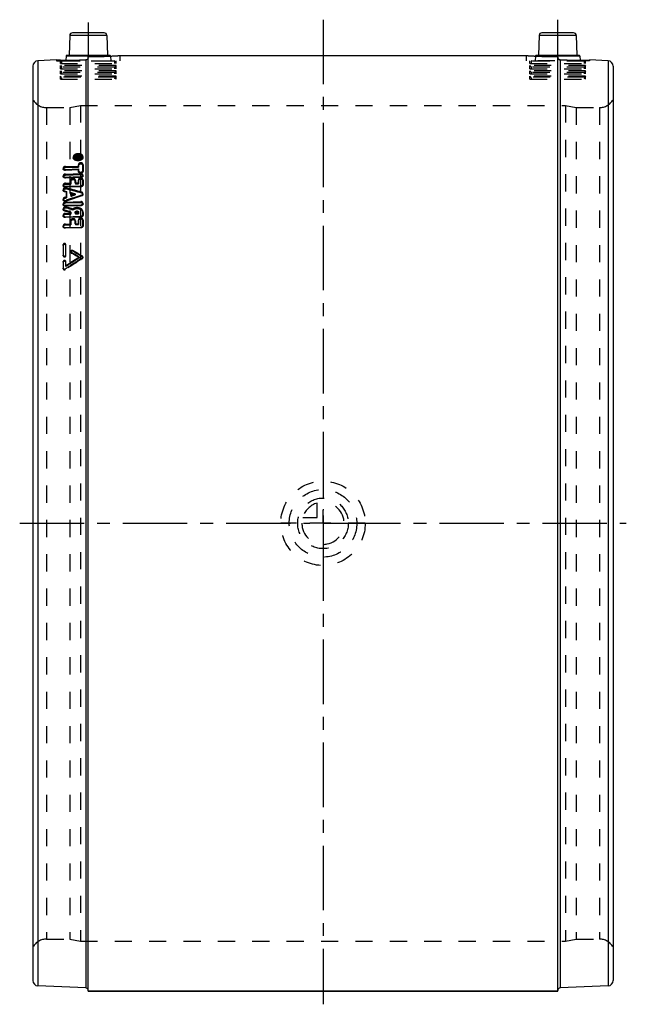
# Model space of a CAD drawing. Header units: millimetres. Extents: x 385 to 615, y 313 to 687.
import ezdxf

# ---------------------------------------------------------------- set-up
doc = ezdxf.new("R2010")
doc.units = ezdxf.units.MM
doc.header["$LTSCALE"] = 65.185185
doc.linetypes.add('CENTER', pattern=[0.6, 0.375, -0.075, 0.075, -0.075])
doc.linetypes.add('HIDDEN', pattern=[0.2, 0.1, -0.1])
for name, color, linetype in [('BOHRUNG', 7, 'CONTINUOUS'), ('KOERPER', 7, 'CONTINUOUS'), ('KONST.EL_MIT_GEO', 7, 'CONTINUOUS'), ('KURVEN', 7, 'CONTINUOUS'), ('L1', 7, 'CONTINUOUS')]:
    doc.layers.add(name, color=color, linetype=linetype)

msp = doc.modelspace()

# ---------------------------------------------------------------- linework, layer by layer
at = {"layer": 'BOHRUNG', "color": 8, "linetype": 'HIDDEN'}
for p, q in [((395.2, 653.45), (404, 653.45)), ((596, 653.45), (604.8, 653.45)), ((395.2, 337.95), (404, 337.95)), ((596, 337.95), (604.8, 337.95))]:
    msp.add_line(p, q, dxfattribs=at)
at = {"layer": 'KOERPER', "color": 7, "linetype": 'Continuous'}
msp.add_line((589, 318.2), (411, 318.2), dxfattribs=at)
at = {"layer": 'KONST.EL_MIT_GEO', "color": 2, "linetype": 'CENTER'}
for p, q in [((411, 685.69), (411, 672.79)), ((589, 672.79), (589, 686.7))]:
    msp.add_line(p, q, dxfattribs=at)
at = {"layer": 'KONST.EL_MIT_GEO', "color": 7, "linetype": 'Continuous'}
for p, q in [((403.97, 680.83), (403.71, 673.39)), ((418.03, 680.83), (403.97, 680.83)), ((417.03, 681.8), (404.97, 681.8)), ((418.03, 680.83), (418.29, 673.39)), ((581.97, 680.83), (581.71, 673.39)), ((596.03, 680.83), (581.97, 680.83)), ((595.03, 681.8), (582.97, 681.8)), ((596.03, 680.83), (596.29, 673.39)), ((402.56, 673.01), (402.51, 671.46)), ((418.08, 673.01), (402.56, 673.01)), ((419.24, 673.2), (402.76, 673.2)), ((403.71, 673.39), (418.29, 673.39)), ((411, 318.2), (411, 672.79)), ((423, 673.2), (577, 673.2)), ((597.24, 673.2), (580.76, 673.2)), ((597.44, 673.01), (581.21, 673.01)), ((581.71, 673.39), (596.29, 673.39)), ((589, 318.2), (589, 672.79)), ((597.44, 673.01), (597.49, 671.46)), ((390, 669.2), (390, 322.2)), ((399, 671.51), (391.91, 671.2)), ((391.91, 671.2), (391.91, 320.2)), ((400.45, 671.48), (399, 671.51)), ((410.04, 671.58), (410.04, 319.41)), ((589.96, 671.58), (589.96, 319.41)), ((608.09, 671.2), (601, 671.51)), ((608.09, 671.2), (608.09, 320.2)), ((610, 669.2), (610, 322.2)), ((410.04, 319.41), (391.91, 320.2)), ((411, 318.2), (589, 318.2)), ((608.09, 320.2), (589.96, 319.41))]:
    msp.add_line(p, q, dxfattribs=at)
at = {"layer": 'KONST.EL_MIT_GEO', "color": 8, "linetype": 'HIDDEN'}
for p, q in [((418.08, 673.01), (419.44, 673.01)), ((419.44, 673.01), (419.5, 671.2)), ((422.71, 673.18), (423, 673.2)), ((423, 673.2), (423, 671.2)), ((577, 673.2), (577, 671.2)), ((577, 673.2), (577.32, 673.18)), ((580.56, 673.01), (580.5, 671.2)), ((581.21, 673.01), (580.56, 673.01)), ((580.56, 673), (580.84, 672.98)), ((399, 671.51), (399, 671.2)), ((399, 671.51), (399.22, 671.5)), ((399, 671.2), (423, 671.2)), ((400.43, 670.2), (400.43, 671.2)), ((400.43, 670.2), (421.57, 670.2)), ((400.43, 668.2), (400.43, 669.38)), ((400.43, 669.38), (401, 668.8)), ((421.57, 669.38), (400.43, 669.38)), ((401, 670.2), (401, 671)), ((421, 671), (401, 671)), ((401, 668.2), (401, 668.8)), ((421, 668.8), (401, 668.8)), ((402.18, 671.46), (402.5, 671.46)), ((402.51, 671.46), (402.5, 671.2)), ((421, 671), (421, 670.2)), ((421.57, 669.38), (421, 668.8)), ((421, 668.8), (421, 668.2)), ((421.57, 670.2), (421.57, 671.2)), ((421.57, 668.2), (421.57, 669.38)), ((601, 671.2), (577, 671.2)), ((578.42, 670.2), (578.42, 671.2)), ((578.42, 668.2), (578.42, 669.38)), ((599.58, 669.38), (578.42, 669.38)), ((579, 668.8), (578.42, 669.38)), ((578.43, 670.2), (599.57, 670.2)), ((579, 670.2), (579, 671)), ((599, 671), (579, 671)), ((579, 668.2), (579, 668.8)), ((599, 668.8), (579, 668.8)), ((597.49, 671.46), (597.5, 671.2)), ((597.5, 671.46), (597.82, 671.46)), ((599, 671), (599, 670.2)), ((599.58, 669.38), (599, 668.8)), ((599, 668.8), (599, 668.2)), ((599.58, 670.2), (599.58, 671.2)), ((599.58, 668.2), (599.58, 669.38)), ((600.54, 671.5), (601, 671.51)), ((601, 671.51), (601, 671.2)), ((400.43, 668.2), (421.57, 668.2)), ((400.43, 666.2), (400.43, 667.38)), ((400.43, 667.38), (401, 666.8)), ((421.57, 667.38), (400.43, 667.38)), ((400.43, 666.2), (421.57, 666.2)), ((400.43, 664.2), (400.43, 665.38)), ((400.78, 665.02), (400.43, 665.38)), ((421.57, 665.38), (400.43, 665.38)), ((400.78, 665.02), (401, 664.2)), ((421.22, 665.02), (400.78, 665.02)), ((401, 666.2), (401, 666.8)), ((421, 666.8), (401, 666.8)), ((421.57, 667.38), (421, 666.8)), ((421, 666.8), (421, 666.2)), ((421.22, 665.02), (421, 664.2)), ((421.57, 665.38), (421.22, 665.02)), ((421.57, 666.2), (421.57, 667.38)), ((421.57, 664.2), (421.57, 665.38)), ((578.42, 666.2), (578.42, 667.38)), ((599.58, 667.38), (578.42, 667.38)), ((579, 666.8), (578.42, 667.38)), ((578.42, 664.2), (578.42, 665.38)), ((599.58, 665.38), (578.42, 665.38)), ((578.78, 665.02), (578.42, 665.38)), ((578.43, 668.2), (599.57, 668.2)), ((578.43, 666.2), (599.57, 666.2)), ((578.78, 665.02), (579, 664.2)), ((599.22, 665.02), (578.78, 665.02)), ((579, 666.2), (579, 666.8)), ((599, 666.8), (579, 666.8)), ((599.58, 667.38), (599, 666.8)), ((599, 666.8), (599, 666.2)), ((599.22, 665.02), (599, 664.2)), ((599.58, 665.38), (599.22, 665.02)), ((599.58, 666.2), (599.58, 667.38)), ((599.58, 664.2), (599.58, 665.38)), ((400.43, 664.2), (421.57, 664.2)), ((578.43, 664.2), (599.57, 664.2)), ((404, 653.45), (408, 654.25)), ((408, 654.25), (408, 337.15)), ((408, 654.25), (592, 654.25)), ((592, 654.25), (592, 337.15)), ((592, 654.25), (596, 653.45)), ((395.2, 653.45), (395.2, 337.95)), ((395.2, 653.45), (404, 653.45)), ((404, 653.45), (404, 337.95)), ((596, 653.45), (596, 337.95)), ((596, 653.45), (604.8, 653.45)), ((604.8, 653.45), (604.8, 337.95)), ((405.31, 634.7), (405.33, 634.31)), ((405.73, 634.73), (405.75, 634.33)), ((406.15, 635.02), (406.18, 634.45)), ((406.15, 635.02), (406.15, 634.85)), ((407.04, 634.93), (406.15, 635.02)), ((406.15, 634.85), (406.29, 634.83)), ((406.15, 634.68), (406.98, 634.71)), ((406.15, 634.68), (406.18, 634.12)), ((406.15, 634.68), (406.15, 634.51)), ((406.15, 634.51), (408.13, 634.58)), ((406.18, 634.45), (406.18, 634.63)), ((406.18, 634.63), (407.07, 634.54)), ((407, 634.37), (406.18, 634.45)), ((406.18, 634.29), (407, 634.32)), ((406.18, 634.12), (406.18, 634.29)), ((408.16, 634.18), (406.18, 634.12)), ((406.29, 634.83), (406.84, 634.78)), ((406.84, 634.78), (406.98, 634.76)), ((406.98, 634.76), (407, 634.32)), ((406.98, 634.76), (406.98, 634.71)), ((407, 634.32), (407, 634.37)), ((407.04, 634.93), (407.07, 634.54)), ((407.26, 634.81), (407.29, 634.33)), ((407.26, 634.72), (407.26, 634.81)), ((407.26, 634.72), (407.85, 634.74)), ((407.29, 634.41), (407.29, 634.33)), ((407.29, 634.33), (407.87, 634.35)), ((407.29, 631.91), (407.31, 631.53)), ((407.29, 631.91), (407.29, 631.26)), ((407.31, 630.87), (407.31, 631.53)), ((407.41, 635.07), (407.71, 635.08)), ((407.41, 635.07), (407.43, 634.5)), ((407.41, 634.9), (407.71, 634.91)), ((407.43, 634.68), (407.73, 634.69)), ((407.73, 634.52), (407.43, 634.5)), ((407.71, 635.08), (407.73, 634.52)), ((407.85, 634.83), (407.87, 634.35)), ((407.85, 634.83), (407.85, 634.74)), ((407.87, 634.35), (407.87, 634.43)), ((408.13, 634.84), (408.16, 634.18)), ((408.13, 634.58), (408.13, 634.84)), ((408.16, 634.44), (408.16, 634.18)), ((408.58, 634.49), (408.56, 634.88)), ((409, 634.51), (408.98, 634.9)), ((408.98, 631.97), (409, 631.58)), ((408.98, 629.55), (408.98, 631.97)), ((409, 631.58), (409, 629.17)), ((401.49, 630.5), (401.51, 630.12)), ((402.34, 631.09), (407.29, 631.26)), ((402.34, 631.09), (402.36, 630.71)), ((402.34, 630), (407.29, 630.17)), ((402.34, 630), (402.36, 629.62)), ((402.34, 628.22), (408.13, 628.41)), ((402.34, 628.22), (402.36, 627.85)), ((402.36, 630.71), (407.31, 630.87)), ((407.31, 629.79), (402.36, 629.62)), ((402.36, 627.85), (408.16, 628.04)), ((407.29, 631.26), (407.31, 630.87)), ((407.29, 630.17), (407.31, 629.79)), ((407.29, 630.17), (407.29, 629.5)), ((407.29, 629.5), (407.31, 629.12)), ((407.31, 629.12), (407.31, 629.79)), ((408.13, 628.41), (408.16, 628.04)), ((408.98, 629.55), (409, 629.17)), ((409, 627.53), (408.98, 627.9)), ((401.49, 627.62), (401.51, 627.24)), ((401.49, 624.11), (401.51, 623.74)), ((402.34, 627.1), (408.13, 627.29)), ((402.34, 627.1), (402.36, 626.73)), ((402.34, 624.74), (404.39, 624.8)), ((402.34, 624.74), (402.36, 624.37)), ((408.16, 626.92), (402.36, 626.73)), ((402.36, 624.37), (404.41, 624.43)), ((404.39, 625.95), (404.41, 625.58)), ((404.39, 625.95), (404.39, 624.8)), ((404.39, 624.8), (404.41, 624.43)), ((404.41, 624.43), (404.41, 625.58)), ((406.08, 626), (406.11, 625.63)), ((406.08, 624.86), (406.08, 626)), ((406.08, 624.86), (407.29, 624.89)), ((406.08, 624.86), (406.11, 624.49)), ((406.11, 625.63), (406.11, 624.49)), ((406.11, 624.49), (407.31, 624.53)), ((407.29, 626.13), (407.31, 625.76)), ((407.29, 626.13), (407.29, 624.89)), ((407.29, 624.89), (407.31, 624.53)), ((407.31, 624.53), (407.31, 625.76)), ((408.13, 627.29), (408.16, 626.92)), ((408.98, 626.18), (409, 625.82)), ((408.98, 624.37), (408.98, 626.18)), ((408.98, 624.37), (409, 624)), ((409, 625.82), (409, 624)), ((401.49, 622.35), (401.51, 622)), ((402, 621.86), (402.02, 621.5)), ((402, 621.86), (402.69, 621.67)), ((402.71, 621.31), (402.02, 621.5)), ((402.34, 623.58), (408.13, 623.76)), ((402.34, 623.58), (402.36, 623.21)), ((408.16, 623.4), (402.36, 623.21)), ((402.68, 622.95), (402.7, 622.59)), ((402.69, 621.67), (402.69, 619.6)), ((402.69, 621.67), (402.71, 621.31)), ((402.71, 619.25), (402.71, 621.31)), ((404.39, 621.2), (404.41, 620.84)), ((404.39, 620.18), (404.39, 621.2)), ((404.39, 620.18), (404.41, 619.83)), ((404.41, 620.84), (404.41, 619.83)), ((406.03, 620.74), (406.05, 620.39)), ((408.13, 623.76), (408.16, 623.4)), ((408.48, 621.36), (408.5, 621.01)), ((408.48, 620.27), (408.5, 619.92)), ((409, 620.5), (408.98, 620.86)), ((401.49, 618.77), (401.51, 618.42)), ((401.49, 616.94), (401.51, 616.59)), ((402.69, 619.6), (402, 619.36)), ((402, 619.36), (402.02, 619.01)), ((402.02, 619.01), (402.71, 619.25)), ((402.34, 617.6), (408.13, 617.78)), ((402.34, 617.6), (402.36, 617.26)), ((402.34, 616.38), (408.13, 616.55)), ((402.36, 617.26), (408.16, 617.43)), ((402.68, 618.27), (402.7, 617.93)), ((402.69, 619.6), (402.71, 619.25)), ((408.13, 617.78), (408.16, 617.43)), ((408.13, 616.55), (408.16, 616.21)), ((409, 616.87), (408.98, 617.22)), ((401.49, 615.08), (401.51, 614.74)), ((401.98, 614.56), (402, 614.22)), ((402.34, 616.38), (402.36, 616.03)), ((402.34, 613.31), (404.39, 613.37)), ((402.34, 613.31), (402.36, 612.98)), ((408.16, 616.21), (402.36, 616.03)), ((402.36, 612.98), (404.41, 613.04)), ((402.7, 615.71), (402.72, 615.37)), ((404.39, 613.8), (404.41, 613.47)), ((404.39, 613.8), (404.39, 613.37)), ((404.39, 613.37), (404.41, 613.04)), ((404.41, 613.04), (404.41, 613.47)), ((405.09, 614.96), (405.11, 614.62)), ((406.08, 613.77), (406.11, 613.44)), ((406.08, 613.42), (406.08, 613.77)), ((406.08, 613.42), (407.29, 613.46)), ((406.08, 613.42), (406.11, 613.09)), ((406.11, 613.44), (406.11, 613.09)), ((406.11, 613.09), (407.31, 613.12)), ((407.29, 613.81), (407.31, 613.47)), ((407.29, 613.81), (407.29, 613.46)), ((407.29, 613.46), (407.31, 613.12)), ((407.31, 613.12), (407.31, 613.47)), ((408.98, 613.94), (409, 613.52)), ((408.98, 613.86), (408.98, 613.94)), ((408.98, 612.87), (408.98, 613.86)), ((408.98, 612.87), (409, 612.54)), ((409, 613.6), (409, 613.52)), ((409, 613.52), (409, 612.54)), ((401.49, 612.63), (401.51, 612.3)), ((402.34, 612.05), (408.13, 612.21)), ((402.34, 612.05), (402.36, 611.72)), ((402.34, 609.27), (404.39, 609.33)), ((402.34, 609.27), (402.36, 608.95)), ((408.16, 611.88), (402.36, 611.72)), ((402.36, 608.95), (404.41, 609)), ((404.39, 610.62), (404.41, 610.29)), ((404.39, 610.62), (404.39, 609.33)), ((404.39, 609.33), (404.41, 609)), ((404.41, 609), (404.41, 610.29)), ((406.08, 610.66), (406.11, 610.34)), ((406.08, 609.37), (406.08, 610.66)), ((406.08, 609.37), (407.29, 609.41)), ((406.08, 609.37), (406.11, 609.05)), ((406.11, 610.34), (406.11, 609.05)), ((406.11, 609.05), (407.31, 609.08)), ((407.29, 610.91), (407.31, 610.59)), ((407.29, 610.91), (407.29, 609.41)), ((407.29, 609.41), (407.31, 609.08)), ((407.31, 609.08), (407.31, 610.59)), ((408.13, 612.21), (408.16, 611.88)), ((408.98, 610.96), (409, 610.63)), ((408.98, 608.81), (408.98, 610.96)), ((409, 610.63), (409, 608.48)), ((401.49, 608.56), (401.51, 608.24)), ((402.34, 607.97), (408.13, 608.13)), ((402.34, 607.97), (402.36, 607.65)), ((408.16, 607.81), (402.36, 607.65)), ((408.13, 608.13), (408.16, 607.81)), ((408.98, 608.81), (409, 608.48)), ((401.49, 601.45), (401.49, 597.47)), ((401.51, 601.16), (401.49, 601.45)), ((401.51, 601.16), (401.51, 597.18)), ((402.48, 597.49), (402.48, 601.48)), ((402.5, 601.18), (402.48, 601.48)), ((402.5, 597.2), (402.5, 601.18)), ((404.37, 598.85), (404.39, 598.55)), ((404.59, 598.26), (404.56, 598.55)), ((405.18, 598.92), (405.16, 599.21)), ((401.51, 597.18), (401.49, 597.47)), ((401.49, 595.03), (401.49, 592.57)), ((401.51, 594.75), (401.49, 595.03)), ((401.51, 594.75), (401.51, 592.3)), ((402.5, 597.2), (402.48, 597.49)), ((402.48, 593.42), (402.48, 595.06)), ((402.5, 594.78), (402.48, 595.06)), ((402.5, 593.14), (402.5, 594.78)), ((407.69, 596.46), (407.67, 596.74)), ((408.06, 595.98), (408.13, 596.02)), ((408.13, 596.02), (408.78, 596.44)), ((408.8, 596.81), (408.78, 597.1)), ((408.8, 596.16), (408.78, 596.44)), ((409, 596.51), (408.98, 596.8)), ((401.51, 592.3), (401.49, 592.57)), ((402.28, 592.26), (403, 592.73)), ((402.3, 591.99), (402.28, 592.26)), ((402.5, 593.14), (402.48, 593.42)), ((395.2, 337.95), (404, 337.95)), ((404, 337.95), (408, 337.15)), ((408, 337.15), (592, 337.15)), ((592, 337.15), (596, 337.95)), ((596, 337.95), (604.8, 337.95))]:
    msp.add_line(p, q, dxfattribs=at)
at = {"layer": 'KONST.EL_MIT_GEO', "color": 7, "linetype": 'Continuous'}
for centre, radius, start, end in [((404.97, 680.8), 1, 90, 178), ((417.03, 680.8), 1, 2, 90), ((582.97, 680.8), 1, 90, 178), ((595.03, 680.8), 1, 2, 90), ((402.76, 673), 0.2, 90, 148.6667), ((403.51, 673.4), 0.2, 270, 358), ((411, 850.15), 177.36, 270.001, 271.9454), ((410.95, 851.59), 178.8, 271.946, 272.1885), ((410.98, 850.75), 177.95, 272.1882, 272.4192), ((418.49, 673.4), 0.2, 182, 270), ((411, 850.18), 177.39, 272.4196, 272.6397), ((410.93, 851.69), 178.9, 272.6401, 273.8682), ((419.24, 673), 0.2, 2, 90), ((589.07, 851.66), 178.87, 266.1316, 267.1212), ((589.03, 850.99), 178.2, 267.1214, 267.4162), ((580.76, 673), 0.2, 90, 148.6667), ((589.04, 851.21), 178.42, 267.4162, 267.5705), ((589.01, 850.5), 177.71, 267.5705, 267.7309), ((581.51, 673.4), 0.2, 270, 358), ((589.02, 850.57), 177.78, 267.7311, 267.897), ((589.03, 850.98), 178.19, 267.8969, 268.0677), ((589, 850.04), 177.25, 268.0671, 269.9997), ((596.49, 673.4), 0.2, 182, 270), ((597.24, 673), 0.2, 2, 90), ((392, 669.2), 2, 92.5, 180), ((403.31, 846.64), 175.18, 269.065, 269.4209), ((403.31, 846.07), 174.62, 269.4212, 269.6323), ((403.31, 847.26), 175.8, 269.6331, 272.1945), ((596.68, 846.95), 175.5, 267.8034, 270.1386), ((596.68, 847.39), 175.93, 270.1376, 270.3672), ((596.69, 846.07), 174.61, 270.3673, 270.5784), ((596.74, 843.9), 172.45, 270.5713, 271.4168), ((608, 669.2), 2, 0, 87.5), ((392, 322.2), 2, 180, 267.5), ((608, 322.2), 2, 272.5, 360), ((410, 318.41), 1, 19.4444, 87.5), ((590, 318.41), 1, 92.5, 180)]:
    msp.add_arc(centre, radius, start, end, dxfattribs=at)
at = {"layer": 'KONST.EL_MIT_GEO', "color": 8, "linetype": 'HIDDEN'}
for centre, radius, start, end in [((402.76, 673), 0.2, 148.6667, 178), ((410, 672.58), 1, 345.3706, 359.9772), ((411, 850.33), 177.54, 270.0011, 270.7537), ((411, 850.09), 177.3, 270.7543, 271.9425), ((411, 850.32), 177.53, 272.4167, 272.7276), ((410.94, 851.56), 178.77, 272.7272, 272.8433), ((410.95, 851.4), 178.61, 272.8429, 273.7769), ((589.04, 851.2), 178.4, 266.2334, 267.2739), ((580.76, 673), 0.2, 148.6667, 178), ((589, 850.18), 177.38, 267.3629, 267.5834), ((589.02, 850.74), 177.95, 267.5839, 267.8152), ((589.05, 851.6), 178.8, 267.8149, 268.0575), ((589, 850.09), 177.29, 268.0578, 269.7402), ((589, 848.79), 175.99, 269.7382, 269.9994), ((590.01, 672.58), 1.01, 180.068, 194.6217), ((403.32, 847.43), 175.98, 268.6648, 269.4195), ((401.2, 671), 0.2, 90, 180), ((403.31, 846.09), 174.64, 269.4205, 269.6314), ((403.32, 847.74), 176.29, 269.7352, 269.8602), ((403.32, 846.74), 175.29, 269.8591, 271.5843), ((403.29, 847.87), 176.41, 271.5821, 272.1929), ((410.01, 672.57), 0.986, 272.2187, 279.7181), ((420.8, 671), 0.2, 0, 90), ((579.2, 671), 0.2, 90, 180), ((589.99, 672.57), 0.986, 260.2786, 267.7813), ((596.7, 847.78), 176.33, 267.807, 268.3853), ((596.68, 846.72), 175.26, 268.3824, 270.2667), ((596.69, 846.09), 174.63, 270.3691, 270.5804), ((596.69, 846.63), 175.18, 270.5807, 270.937), ((598.8, 671), 0.2, 0, 90), ((596.74, 844.12), 172.66, 270.9334, 271.2626), ((395.2, 659.45), 6, 210, 270), ((604.8, 659.45), 6, 270, 330), ((407.05, 636.54), 2.88, 271.9608, 285.9572), ((407.35, 635.74), 2.02, 296.4306, 298.9966), ((407.68, 635.25), 1.42, 309.3775, 315.1166), ((408.32, 634.86), 0.661, 357.9592, 3.2439), ((91.47, -521.2), 1185.73, 74.49331, 74.78377), ((1030.34, -1196.99), 1920.71, 108.89108, 109.07394), ((91.59, -524.75), 1188.78, 74.53914, 74.8288), ((1031.43, -1205.09), 1928.4, 108.84638, 109.02845), ((57.15, -484.1), 1151.5, 72.44926, 72.5749), ((57.38, -487.21), 1154.09, 72.50052, 72.62584), ((64, -473.75), 1140.9, 72.60438, 72.73036), ((64.21, -476.88), 1143.5, 72.6552, 72.78086), ((39.52, -30.27), 727.1, 59.58074, 59.86381), ((40.16, -31.4), 727.51, 59.65669, 59.93939), ((43.19, -26.5), 722.86, 59.61868, 59.95109), ((43.83, -27.63), 723.28, 59.69455, 60.02651), ((1024.53, -371.12), 1146.63, 122.47917, 122.86502), ((1015.35, -356.84), 1130.76, 122.50789, 122.82011), ((1015.15, -359.46), 1132.61, 122.43504, 122.74649), ((1024.77, -368.51), 1144.8, 122.59541, 122.89624), ((395.2, 331.95), 6, 90, 150), ((604.8, 331.95), 6, 30, 90), ((410, 318.41), 1, 0, 19.4444)]:
    msp.add_arc(centre, radius, start, end, dxfattribs=at)
at = {"layer": 'KONST.EL_MIT_GEO', "color": 7, "linetype": 'Continuous'}
msp.add_open_spline([(589.96, 671.58), (589.71, 671.59), (589.2, 671.82), (589, 672.33), (589, 672.58)], degree=3, knots=[0, 0, 0, 0, 0.499599, 1, 1, 1, 1], dxfattribs=at)
for points in [[(410.52, 671.73), (410.38, 671.64), (410.21, 671.59), (410.04, 671.58)], [(410.97, 672.33), (410.9, 672.09), (410.73, 671.86), (410.52, 671.73)]]:
    msp.add_open_spline(points, degree=3, dxfattribs=at)
at = {"layer": 'KONST.EL_MIT_GEO', "color": 8, "linetype": 'HIDDEN'}
for points in [[(410.52, 671.73), (410.55, 671.74), (410.57, 671.76), (410.59, 671.78)], [(410.97, 672.33), (410.98, 672.37), (410.99, 672.41), (410.99, 672.45)], [(589.03, 672.33), (589.1, 672.09), (589.27, 671.86), (589.48, 671.73)], [(589.48, 671.73), (589.58, 671.66), (589.71, 671.62), (589.83, 671.6)], [(405.84, 635.09), (405.87, 635.13), (405.9, 635.17), (405.93, 635.21)], [(405.93, 635.21), (405.97, 635.25), (406.01, 635.28), (406.06, 635.32)], [(406.06, 635.32), (406.1, 635.35), (406.15, 635.38), (406.2, 635.41)], [(408.26, 635.37), (408.3, 635.34), (408.34, 635.31), (408.38, 635.27)], [(408.38, 635.27), (408.41, 635.23), (408.44, 635.19), (408.47, 635.15)], [(408.47, 635.15), (408.52, 635.07), (408.55, 634.97), (408.56, 634.88)], [(405.54, 634.2), (405.63, 634.1), (405.74, 634.01), (405.86, 633.95)], [(405.73, 634.73), (405.73, 634.85), (405.77, 634.98), (405.84, 635.09)], [(405.86, 633.95), (405.98, 633.88), (406.1, 633.83), (406.22, 633.79)], [(407.71, 634.91), (407.74, 634.91), (407.78, 634.9), (407.81, 634.88)], [(407.81, 634.88), (407.83, 634.87), (407.85, 634.85), (407.85, 634.83)], [(407.84, 633.78), (407.98, 633.82), (408.12, 633.87), (408.25, 633.93)], [(408.33, 633.98), (408.42, 634.03), (408.5, 634.08), (408.58, 634.15)], [(407.29, 629.5), (407.29, 629.4), (407.33, 629.3), (407.4, 629.23)], [(404.39, 621.2), (404.93, 621.05), (405.48, 620.89), (406.03, 620.74)], [(406.03, 620.74), (405.48, 620.55), (404.93, 620.37), (404.39, 620.18)], [(406.05, 620.39), (405.5, 620.54), (404.96, 620.69), (404.41, 620.84)], [(404.41, 619.83), (404.96, 620.01), (405.5, 620.2), (406.05, 620.39)], [(406.08, 613.77), (406.08, 613.82), (406.1, 613.88), (406.12, 613.92)], [(404.37, 598.85), (404.38, 598.73), (404.46, 598.61), (404.56, 598.55)], [(404.39, 598.55), (404.4, 598.44), (404.48, 598.32), (404.59, 598.26)], [(408.98, 596.8), (408.97, 596.92), (408.88, 597.04), (408.78, 597.1)], [(409, 596.51), (408.99, 596.63), (408.91, 596.75), (408.8, 596.81)]]:
    msp.add_open_spline(points, degree=3, dxfattribs=at)
for points, knots in [([(407.14, 635.92), (406.9, 635.91), (406.44, 635.84), (405.84, 635.59), (405.41, 635.2), (405.3, 634.86), (405.31, 634.7)], [0, 0, 0, 0, 0.30176, 0.577237, 0.807496, 1, 1, 1, 1]), ([(405.33, 634.31), (405.32, 634.46), (405.43, 634.81), (405.86, 635.19), (406.46, 635.45), (406.92, 635.52), (407.17, 635.53)], [0, 0, 0, 0, 0.192475, 0.422737, 0.698365, 1, 1, 1, 1]), ([(405.75, 634.33), (405.75, 634.45), (405.83, 634.72), (406.16, 635.01), (406.63, 635.21), (406.98, 635.26), (407.17, 635.27)], [0, 0, 0, 0, 0.192403, 0.422969, 0.698658, 1, 1, 1, 1]), ([(406.2, 635.41), (406.27, 635.45), (406.56, 635.59), (406.89, 635.66), (407.14, 635.67)], [0, 0, 0, 0, 0.234438, 1, 1, 1, 1]), ([(408.98, 634.9), (408.97, 635.05), (408.84, 635.37), (408.41, 635.7), (407.82, 635.89), (407.37, 635.93), (407.14, 635.92)], [0, 0, 0, 0, 0.193888, 0.423086, 0.697411, 1, 1, 1, 1]), ([(407.14, 635.67), (407.25, 635.67), (407.64, 635.65), (408.03, 635.54), (408.26, 635.37)], [0, 0, 0, 0, 0.272807, 1, 1, 1, 1]), ([(407.17, 635.53), (407.4, 635.53), (407.84, 635.5), (408.43, 635.3), (408.86, 634.97), (408.99, 634.66), (409, 634.51)], [0, 0, 0, 0, 0.302472, 0.576745, 0.806124, 1, 1, 1, 1]), ([(407.17, 635.27), (407.34, 635.28), (407.68, 635.25), (408.14, 635.1), (408.47, 634.84), (408.57, 634.6), (408.58, 634.49)], [0, 0, 0, 0, 0.302259, 0.57662, 0.806314, 1, 1, 1, 1]), ([(405.31, 634.7), (405.32, 634.57), (405.39, 634.38), (405.5, 634.24), (405.54, 634.2)], [0, 0, 0, 0, 0.731155, 1, 1, 1, 1]), ([(407.17, 633.28), (406.94, 633.27), (406.49, 633.31), (405.78, 633.54), (405.35, 634), (405.33, 634.31)], [0, 0, 0, 0, 0.305597, 0.583365, 1, 1, 1, 1]), ([(407.14, 633.93), (406.97, 633.92), (406.62, 633.96), (406.08, 634.13), (405.74, 634.48), (405.73, 634.73)], [0, 0, 0, 0, 0.305786, 0.583785, 1, 1, 1, 1]), ([(407.17, 633.54), (406.99, 633.53), (406.65, 633.57), (406.1, 633.74), (405.77, 634.09), (405.75, 634.33)], [0, 0, 0, 0, 0.305638, 0.583658, 1, 1, 1, 1]), ([(406.22, 633.79), (406.29, 633.77), (406.59, 633.69), (406.91, 633.66), (407.14, 633.67)], [0, 0, 0, 0, 0.240804, 1, 1, 1, 1]), ([(407.41, 635.07), (407.37, 635.07), (407.24, 635.05), (407.11, 635), (407.04, 634.93)], [0, 0, 0, 0, 0.273777, 1, 1, 1, 1]), ([(407.07, 634.54), (407.09, 634.56), (407.19, 634.64), (407.33, 634.67), (407.43, 634.68)], [0, 0, 0, 0, 0.221205, 1, 1, 1, 1]), ([(408.56, 634.88), (408.56, 634.76), (408.48, 634.49), (408.15, 634.19), (407.69, 633.99), (407.33, 633.94), (407.14, 633.93)], [0, 0, 0, 0, 0.192608, 0.423588, 0.699162, 1, 1, 1, 1]), ([(409, 634.51), (409.02, 634.18), (408.6, 633.66), (407.87, 633.36), (407.41, 633.29), (407.17, 633.28)], [0, 0, 0, 0, 0.415784, 0.695113, 1, 1, 1, 1]), ([(408.58, 634.49), (408.58, 634.37), (408.5, 634.1), (408.17, 633.8), (407.71, 633.6), (407.35, 633.55), (407.17, 633.54)], [0, 0, 0, 0, 0.192518, 0.423642, 0.699304, 1, 1, 1, 1]), ([(407.26, 634.81), (407.26, 634.85), (407.33, 634.89), (407.39, 634.9), (407.41, 634.9)], [0, 0, 0, 0, 0.694126, 1, 1, 1, 1]), ([(407.29, 634.41), (407.29, 634.45), (407.35, 634.5), (407.41, 634.5), (407.43, 634.5)], [0, 0, 0, 0, 0.690668, 1, 1, 1, 1]), ([(408.98, 631.97), (408.98, 632.12), (408.7, 632.44), (408.23, 632.5), (407.81, 632.44), (407.48, 632.3), (407.29, 632.07), (407.29, 631.91)], [0, 0, 0, 0, 0.208332, 0.493163, 0.645643, 0.786097, 1, 1, 1, 1]), ([(407.31, 631.53), (407.31, 631.68), (407.5, 631.92), (407.84, 632.05), (408.25, 632.11), (408.72, 632.05), (409, 631.73), (409, 631.58)], [0, 0, 0, 0, 0.214008, 0.354753, 0.507142, 0.791734, 1, 1, 1, 1]), ([(408.13, 634.84), (408.13, 634.87), (408.06, 635.04), (407.85, 635.09), (407.71, 635.08)], [0, 0, 0, 0, 0.198762, 1, 1, 1, 1]), ([(407.73, 634.69), (407.78, 634.69), (407.95, 634.68), (408.16, 634.56), (408.16, 634.44)], [0, 0, 0, 0, 0.314809, 1, 1, 1, 1]), ([(407.73, 634.52), (407.75, 634.52), (407.8, 634.51), (407.87, 634.47), (407.87, 634.43)], [0, 0, 0, 0, 0.314738, 1, 1, 1, 1]), ([(408.69, 634.24), (408.73, 634.29), (408.88, 634.46), (408.98, 634.68), (408.98, 634.84)], [0, 0, 0, 0, 0.275786, 1, 1, 1, 1]), ([(402.34, 631.09), (402.13, 631.08), (401.75, 631.01), (401.48, 630.66), (401.49, 630.5)], [0, 0, 0, 0, 0.575666, 1, 1, 1, 1]), ([(402.34, 628.22), (402.12, 628.22), (401.74, 628.13), (401.48, 627.78), (401.49, 627.62)], [0, 0, 0, 0, 0.571113, 1, 1, 1, 1]), ([(401.49, 630.5), (401.5, 630.35), (401.77, 630.04), (402.14, 629.99), (402.34, 630)], [0, 0, 0, 0, 0.425683, 1, 1, 1, 1]), ([(401.51, 630.12), (401.5, 630.27), (401.77, 630.62), (402.15, 630.7), (402.36, 630.71)], [0, 0, 0, 0, 0.424327, 1, 1, 1, 1]), ([(401.51, 627.24), (401.5, 627.4), (401.77, 627.76), (402.15, 627.84), (402.36, 627.85)], [0, 0, 0, 0, 0.428867, 1, 1, 1, 1]), ([(402.36, 629.62), (402.16, 629.61), (401.8, 629.66), (401.52, 629.97), (401.51, 630.12)], [0, 0, 0, 0, 0.57414, 1, 1, 1, 1]), ([(409, 629.17), (409, 628.83), (408.18, 628.39), (407.31, 628.79), (407.31, 629.12)], [0, 0, 0, 0, 0.507578, 1, 1, 1, 1]), ([(407.4, 629.23), (407.5, 629.12), (407.74, 629), (408.07, 628.96), (408.42, 629), (408.8, 629.14), (408.98, 629.42), (408.98, 629.55)], [0, 0, 0, 0, 0.243531, 0.386666, 0.532496, 0.797115, 1, 1, 1, 1]), ([(408.98, 627.9), (408.97, 628.05), (408.7, 628.37), (408.33, 628.42), (408.13, 628.41)], [0, 0, 0, 0, 0.42974, 1, 1, 1, 1]), ([(408.13, 627.29), (408.35, 627.3), (408.73, 627.38), (408.99, 627.74), (408.98, 627.9)], [0, 0, 0, 0, 0.57064, 1, 1, 1, 1]), ([(408.16, 628.04), (408.36, 628.05), (408.72, 627.99), (408.99, 627.68), (409, 627.53)], [0, 0, 0, 0, 0.570095, 1, 1, 1, 1]), ([(402.34, 624.74), (402.12, 624.73), (401.74, 624.64), (401.48, 624.27), (401.49, 624.11)], [0, 0, 0, 0, 0.565943, 1, 1, 1, 1]), ([(401.49, 627.62), (401.5, 627.46), (401.77, 627.15), (402.14, 627.1), (402.34, 627.1)], [0, 0, 0, 0, 0.430303, 1, 1, 1, 1]), ([(401.49, 624.11), (401.5, 623.95), (401.76, 623.63), (402.14, 623.57), (402.34, 623.58)], [0, 0, 0, 0, 0.435543, 1, 1, 1, 1]), ([(401.51, 623.74), (401.5, 623.91), (401.76, 624.27), (402.15, 624.36), (402.36, 624.37)], [0, 0, 0, 0, 0.434023, 1, 1, 1, 1]), ([(402.36, 626.73), (402.16, 626.72), (401.79, 626.78), (401.52, 627.09), (401.51, 627.24)], [0, 0, 0, 0, 0.569533, 1, 1, 1, 1]), ([(406.08, 626), (406.08, 626.34), (405.21, 626.76), (404.39, 626.29), (404.39, 625.95)], [0, 0, 0, 0, 0.492751, 1, 1, 1, 1]), ([(404.41, 625.58), (404.41, 625.92), (405.23, 626.39), (406.11, 625.97), (406.11, 625.63)], [0, 0, 0, 0, 0.507558, 1, 1, 1, 1]), ([(408.98, 626.18), (408.98, 626.52), (408.11, 626.95), (407.29, 626.47), (407.29, 626.13)], [0, 0, 0, 0, 0.492746, 1, 1, 1, 1]), ([(407.31, 625.76), (407.31, 626.11), (408.13, 626.58), (409, 626.15), (409, 625.82)], [0, 0, 0, 0, 0.507563, 1, 1, 1, 1]), ([(408.13, 623.76), (408.34, 623.77), (408.72, 623.86), (408.98, 624.21), (408.98, 624.37)], [0, 0, 0, 0, 0.563293, 1, 1, 1, 1]), ([(409, 627.53), (409.01, 627.37), (408.75, 627.01), (408.37, 626.93), (408.16, 626.92)], [0, 0, 0, 0, 0.429338, 1, 1, 1, 1]), ([(409, 624), (409, 623.84), (408.74, 623.49), (408.36, 623.4), (408.16, 623.4)], [0, 0, 0, 0, 0.436537, 1, 1, 1, 1]), ([(402.68, 622.95), (402.54, 622.99), (402.26, 623.01), (401.87, 622.91), (401.56, 622.69), (401.48, 622.46), (401.49, 622.35)], [0, 0, 0, 0, 0.279851, 0.556225, 0.797613, 1, 1, 1, 1]), ([(401.49, 622.35), (401.5, 622.24), (401.63, 622), (401.86, 621.89), (402, 621.86)], [0, 0, 0, 0, 0.451733, 1, 1, 1, 1]), ([(402.36, 623.21), (402.16, 623.21), (401.79, 623.27), (401.52, 623.59), (401.51, 623.74)], [0, 0, 0, 0, 0.564307, 1, 1, 1, 1]), ([(401.51, 622), (401.51, 622.1), (401.59, 622.33), (401.89, 622.55), (402.28, 622.65), (402.57, 622.63), (402.7, 622.59)], [0, 0, 0, 0, 0.202438, 0.443913, 0.720218, 1, 1, 1, 1]), ([(402.02, 621.5), (401.89, 621.54), (401.65, 621.64), (401.52, 621.88), (401.51, 622)], [0, 0, 0, 0, 0.548163, 1, 1, 1, 1]), ([(408.98, 620.86), (408.97, 620.97), (408.84, 621.21), (408.61, 621.33), (408.48, 621.36)], [0, 0, 0, 0, 0.454291, 1, 1, 1, 1]), ([(408.48, 620.27), (408.62, 620.32), (408.86, 620.46), (408.99, 620.73), (408.98, 620.86)], [0, 0, 0, 0, 0.54924, 1, 1, 1, 1]), ([(408.5, 621.01), (408.57, 620.99), (408.79, 620.9), (408.99, 620.67), (409, 620.5)], [0, 0, 0, 0, 0.290602, 1, 1, 1, 1]), ([(409, 620.5), (409.01, 620.38), (408.88, 620.11), (408.64, 619.96), (408.5, 619.92)], [0, 0, 0, 0, 0.450492, 1, 1, 1, 1]), ([(402, 619.36), (401.85, 619.31), (401.6, 619.17), (401.48, 618.89), (401.49, 618.77)], [0, 0, 0, 0, 0.547696, 1, 1, 1, 1]), ([(402.34, 617.6), (402.12, 617.6), (401.72, 617.5), (401.48, 617.11), (401.49, 616.94)], [0, 0, 0, 0, 0.556485, 1, 1, 1, 1]), ([(401.49, 618.77), (401.5, 618.67), (401.59, 618.45), (402.01, 618.19), (402.43, 618.19), (402.68, 618.27)], [0, 0, 0, 0, 0.208296, 0.450753, 1, 1, 1, 1]), ([(401.49, 616.94), (401.5, 616.78), (401.75, 616.44), (402.14, 616.37), (402.34, 616.38)], [0, 0, 0, 0, 0.445105, 1, 1, 1, 1]), ([(401.51, 618.42), (401.5, 618.54), (401.62, 618.82), (401.88, 618.96), (402.02, 619.01)], [0, 0, 0, 0, 0.452177, 1, 1, 1, 1]), ([(401.51, 616.59), (401.5, 616.77), (401.75, 617.15), (402.14, 617.25), (402.36, 617.26)], [0, 0, 0, 0, 0.443458, 1, 1, 1, 1]), ([(402.7, 617.93), (402.45, 617.84), (402.03, 617.84), (401.62, 618.11), (401.52, 618.32), (401.51, 618.42)], [0, 0, 0, 0, 0.549106, 0.791736, 1, 1, 1, 1]), ([(402.36, 616.03), (402.16, 616.03), (401.78, 616.1), (401.52, 616.43), (401.51, 616.59)], [0, 0, 0, 0, 0.554768, 1, 1, 1, 1]), ([(408.98, 617.22), (408.97, 617.38), (408.72, 617.72), (408.34, 617.78), (408.13, 617.78)], [0, 0, 0, 0, 0.444631, 1, 1, 1, 1]), ([(408.13, 616.55), (408.35, 616.56), (408.75, 616.66), (408.99, 617.05), (408.98, 617.22)], [0, 0, 0, 0, 0.556073, 1, 1, 1, 1]), ([(408.16, 617.43), (408.36, 617.44), (408.74, 617.37), (408.99, 617.03), (409, 616.87)], [0, 0, 0, 0, 0.555241, 1, 1, 1, 1]), ([(409, 616.87), (409.01, 616.7), (408.77, 616.32), (408.37, 616.21), (408.16, 616.21)], [0, 0, 0, 0, 0.443869, 1, 1, 1, 1]), ([(402.7, 615.71), (402.56, 615.75), (402.27, 615.77), (401.88, 615.66), (401.56, 615.43), (401.48, 615.19), (401.49, 615.08)], [0, 0, 0, 0, 0.273809, 0.545782, 0.790534, 1, 1, 1, 1]), ([(402.34, 613.31), (402.12, 613.31), (401.71, 613.2), (401.48, 612.8), (401.49, 612.63)], [0, 0, 0, 0, 0.551418, 1, 1, 1, 1]), ([(401.49, 615.08), (401.5, 614.97), (401.62, 614.72), (401.85, 614.6), (401.98, 614.56)], [0, 0, 0, 0, 0.460757, 1, 1, 1, 1]), ([(401.51, 614.74), (401.5, 614.85), (401.58, 615.09), (401.9, 615.32), (402.29, 615.43), (402.58, 615.41), (402.72, 615.37)], [0, 0, 0, 0, 0.208607, 0.453259, 0.725382, 1, 1, 1, 1]), ([(401.51, 612.3), (401.5, 612.47), (401.74, 612.86), (402.14, 612.97), (402.36, 612.98)], [0, 0, 0, 0, 0.448515, 1, 1, 1, 1]), ([(402, 614.22), (401.87, 614.26), (401.64, 614.39), (401.52, 614.63), (401.51, 614.74)], [0, 0, 0, 0, 0.539062, 1, 1, 1, 1]), ([(408.98, 613.94), (408.96, 614.27), (408.59, 614.97), (407.51, 615.48), (406.25, 615.53), (405.42, 615.21), (405.09, 614.96)], [0, 0, 0, 0, 0.211137, 0.459158, 0.734667, 1, 1, 1, 1]), ([(405.11, 614.62), (405.45, 614.87), (406.27, 615.19), (407.53, 615.15), (408.61, 614.63), (408.98, 613.93), (409, 613.6)], [0, 0, 0, 0, 0.265286, 0.540748, 0.788882, 1, 1, 1, 1]), ([(406.11, 613.44), (406.11, 613.56), (406.28, 613.82), (406.63, 613.91), (406.93, 613.88), (407.18, 613.78), (407.31, 613.59), (407.31, 613.47)], [0, 0, 0, 0, 0.22592, 0.503455, 0.6469, 0.779063, 1, 1, 1, 1]), ([(406.12, 613.92), (406.17, 614.03), (406.39, 614.2), (406.78, 614.26), (407.15, 614.14), (407.29, 613.91), (407.29, 613.81)], [0, 0, 0, 0, 0.244091, 0.52397, 0.784063, 1, 1, 1, 1]), ([(408.13, 612.21), (408.34, 612.22), (408.74, 612.33), (408.98, 612.7), (408.98, 612.87)], [0, 0, 0, 0, 0.549088, 1, 1, 1, 1]), ([(402.34, 609.27), (402.12, 609.26), (401.71, 609.15), (401.48, 608.74), (401.49, 608.56)], [0, 0, 0, 0, 0.547014, 1, 1, 1, 1]), ([(401.49, 612.63), (401.5, 612.46), (401.75, 612.12), (402.14, 612.04), (402.34, 612.05)], [0, 0, 0, 0, 0.450213, 1, 1, 1, 1]), ([(402.36, 611.72), (402.16, 611.71), (401.77, 611.79), (401.52, 612.13), (401.51, 612.3)], [0, 0, 0, 0, 0.549671, 1, 1, 1, 1]), ([(406.08, 610.66), (406.08, 610.83), (405.91, 611.1), (405.56, 611.26), (405.13, 611.3), (404.63, 611.17), (404.39, 610.79), (404.39, 610.62)], [0, 0, 0, 0, 0.222964, 0.354584, 0.497064, 0.772508, 1, 1, 1, 1]), ([(404.41, 610.29), (404.41, 610.46), (404.65, 610.84), (405.16, 610.97), (405.58, 610.93), (405.93, 610.77), (406.11, 610.51), (406.11, 610.34)], [0, 0, 0, 0, 0.227552, 0.503259, 0.645542, 0.777133, 1, 1, 1, 1]), ([(408.98, 610.96), (408.98, 611.13), (408.8, 611.4), (408.45, 611.55), (408.03, 611.6), (407.53, 611.46), (407.29, 611.09), (407.29, 610.91)], [0, 0, 0, 0, 0.222848, 0.354493, 0.497055, 0.772616, 1, 1, 1, 1]), ([(407.31, 610.59), (407.31, 610.76), (407.55, 611.13), (408.05, 611.27), (408.48, 611.23), (408.83, 611.07), (409, 610.8), (409, 610.63)], [0, 0, 0, 0, 0.227445, 0.503269, 0.645632, 0.777248, 1, 1, 1, 1]), ([(409, 612.54), (409, 612.37), (408.76, 612), (408.37, 611.89), (408.16, 611.88)], [0, 0, 0, 0, 0.450708, 1, 1, 1, 1]), ([(401.49, 608.56), (401.5, 608.4), (401.75, 608.04), (402.14, 607.96), (402.34, 607.97)], [0, 0, 0, 0, 0.454642, 1, 1, 1, 1]), ([(401.51, 608.24), (401.5, 608.42), (401.73, 608.82), (402.14, 608.94), (402.36, 608.95)], [0, 0, 0, 0, 0.45291, 1, 1, 1, 1]), ([(402.36, 607.65), (402.16, 607.64), (401.77, 607.73), (401.52, 608.08), (401.51, 608.24)], [0, 0, 0, 0, 0.54525, 1, 1, 1, 1]), ([(408.13, 608.13), (408.34, 608.14), (408.75, 608.25), (408.98, 608.63), (408.98, 608.81)], [0, 0, 0, 0, 0.544787, 1, 1, 1, 1]), ([(409, 608.48), (409, 608.31), (408.77, 607.93), (408.37, 607.82), (408.16, 607.81)], [0, 0, 0, 0, 0.454999, 1, 1, 1, 1]), ([(402.48, 601.48), (402.48, 601.58), (402.34, 601.81), (401.98, 601.89), (401.62, 601.79), (401.49, 601.56), (401.49, 601.45)], [0, 0, 0, 0, 0.228672, 0.495469, 0.767303, 1, 1, 1, 1]), ([(402.5, 601.18), (402.5, 601.28), (402.36, 601.51), (402, 601.59), (401.65, 601.49), (401.51, 601.26), (401.51, 601.16)], [0, 0, 0, 0, 0.228341, 0.495174, 0.76728, 1, 1, 1, 1]), ([(405.16, 599.21), (405.08, 599.26), (404.89, 599.3), (404.63, 599.24), (404.41, 599.09), (404.36, 598.92), (404.37, 598.85)], [0, 0, 0, 0, 0.260827, 0.528627, 0.777378, 1, 1, 1, 1]), ([(405.18, 598.92), (405.02, 599.01), (404.72, 599), (404.43, 598.8), (404.38, 598.63), (404.39, 598.55)], [0, 0, 0, 0, 0.523711, 0.774956, 1, 1, 1, 1]), ([(401.49, 597.47), (401.49, 597.36), (401.62, 597.13), (401.99, 597.04), (402.35, 597.15), (402.48, 597.38), (402.48, 597.49)], [0, 0, 0, 0, 0.230647, 0.495658, 0.765553, 1, 1, 1, 1]), ([(402.48, 595.06), (402.48, 595.16), (402.35, 595.39), (401.98, 595.48), (401.62, 595.37), (401.49, 595.14), (401.49, 595.03)], [0, 0, 0, 0, 0.231614, 0.495728, 0.764683, 1, 1, 1, 1]), ([(401.51, 597.18), (401.51, 597.07), (401.65, 596.84), (402.01, 596.76), (402.37, 596.86), (402.5, 597.09), (402.5, 597.2)], [0, 0, 0, 0, 0.230312, 0.495367, 0.765536, 1, 1, 1, 1]), ([(402.5, 594.78), (402.5, 594.88), (402.37, 595.11), (402, 595.2), (401.64, 595.09), (401.51, 594.86), (401.51, 594.75)], [0, 0, 0, 0, 0.231278, 0.495438, 0.764669, 1, 1, 1, 1]), ([(408.78, 596.44), (408.81, 596.46), (408.92, 596.55), (408.99, 596.7), (408.98, 596.8)], [0, 0, 0, 0, 0.270914, 1, 1, 1, 1]), ([(408.8, 596.16), (408.83, 596.18), (408.94, 596.26), (409.01, 596.41), (409, 596.51)], [0, 0, 0, 0, 0.270907, 1, 1, 1, 1]), ([(401.49, 592.57), (401.49, 592.42), (401.76, 592.11), (402.13, 592.17), (402.28, 592.26)], [0, 0, 0, 0, 0.466232, 1, 1, 1, 1]), ([(401.51, 592.3), (401.51, 592.15), (401.78, 591.83), (402.16, 591.89), (402.3, 591.99)], [0, 0, 0, 0, 0.466166, 1, 1, 1, 1])]:
    msp.add_open_spline(points, degree=3, knots=knots, dxfattribs=at)
at = {"layer": 'KURVEN', "color": 8, "linetype": 'HIDDEN'}
for p, q in [((500, 511.7), (500, 479.7)), ((497.8, 497.9), (497.8, 503.39)), ((492.31, 497.9), (497.8, 497.9)), ((516, 495.7), (484, 495.7))]:
    msp.add_line(p, q, dxfattribs=at)
for radius in [16, 12.8, 9.6]:
    msp.add_circle((500, 495.7), radius, dxfattribs=at)
for start, end in [(180, 90), (105.962, 164.038)]:
    msp.add_arc((500, 495.7), 8, start, end, dxfattribs=at)
at = {"layer": 'L1', "color": 2, "linetype": 'CENTER'}
for p, q in [((500, 686.8), (500, 500.7)), ((500, 495.7), (500, 500.7)), ((385, 495.7), (495, 495.7)), ((500, 495.7), (495, 495.7)), ((500, 495.7), (500, 490.7)), ((500, 495.7), (505, 495.7)), ((505, 495.7), (615, 495.7)), ((500, 490.7), (500, 313.2))]:
    msp.add_line(p, q, dxfattribs=at)

doc.saveas('drawing.dxf')
